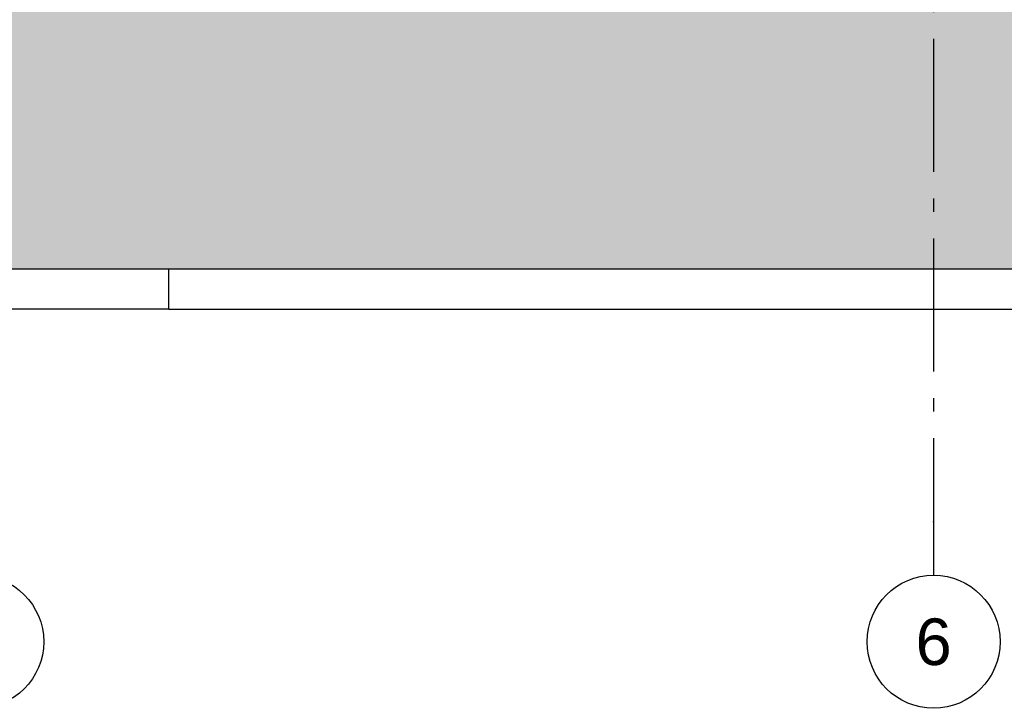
# Model space of a CAD drawing. Header units: millimetres. Extents: x -82736 to -49966, y 850 to 13065.
# Tile 11 of 28: x -64913 to -61213, y 850 to 3437. Entities that reach past the tile are written whole.
import ezdxf
from ezdxf.enums import TextEntityAlignment as Align

# ---------------------------------------------------------------- set-up
doc = ezdxf.new("R2010")
doc.units = ezdxf.units.MM
doc.header["$LTSCALE"] = 0.5
doc.header["$MEASUREMENT"] = 0
doc.linetypes.add('Akselinje', pattern=[1500, 1000, -200, 100, -200])
doc.linetypes.add('PLINE', pattern=[0])
for name, color, linetype in [('216- Direkte fundamentering', 7, 'Continuous'), ('71-- Bearbeidet terreng', 7, 'Continuous'), ('71-- Bearbeidet terreng (Skravur)', 7, 'Continuous'), ('82-- Modullinjer', 7, 'Continuous')]:
    doc.layers.add(name, color=color, linetype=linetype)
doc.styles.add('GENERATED_STYLE_1', font='arial.ttf')

# ---------------------------------------------------------------- blocks, each defined once
blk = doc.blocks.new('Standard grid marker[2]', base_point=(-61478.2, 12565.5))
at = {"layer": '82-- Modullinjer', "linetype": 'Akselinje'}
for p, q in [((-61478.2, 12365.5), (-61478.2, 1550)), ((-61478.2, 1550), (-61478.2, 1350))]:
    blk.add_line(p, q, dxfattribs=at)
at = {"layer": '82-- Modullinjer', "linetype": 'PLINE'}
blk.add_circle((-61478.2, 1100), 250, dxfattribs=at)
at = {"layer": '82-- Modullinjer', "linetype": 'Akselinje'}
blk.add_point((-61478.2, 1550), dxfattribs=at)
blk.add_point((-61478.2, 1550), dxfattribs=at)
at = {"layer": '82-- Modullinjer', "style": 'GENERATED_STYLE_1'}
for tag, p in [('AC_MarkerText_1_0', (-61478.2, 12903)), ('AC_MarkerText_1_1', (-61478.2, 1187.5))]:
    blk.add_attdef(tag, text='', height=175, rotation=360, dxfattribs=at).set_placement(p, align=Align.TOP_CENTER)
blk = doc.blocks.new('Standard grid marker[6]', base_point=(-65073.2, 12565.5))
at = {"layer": '82-- Modullinjer', "linetype": 'PLINE'}
blk.add_circle((-65073.2, 1100), 250, dxfattribs=at)
at = {"layer": '82-- Modullinjer', "style": 'GENERATED_STYLE_1'}
for tag, p in [('AC_MarkerText_1_0', (-65073.2, 12903)), ('AC_MarkerText_1_1', (-65073.2, 1187.5))]:
    blk.add_attdef(tag, text='', height=175, rotation=360, dxfattribs=at).set_placement(p, align=Align.TOP_CENTER)

msp = doc.modelspace()

# ---------------------------------------------------------------- hatches: boundary and pattern name
at = {"layer": '71-- Bearbeidet terreng (Skravur)', "linetype": 'Continuous'}
msp.add_hatch(color=256, dxfattribs=at).paths.add_polyline_path([(-49966.4, 3500), (-82736.4, 3500), (-82736.4, 2500), (-49966.4, 2500)])

# ---------------------------------------------------------------- linework, layer by layer
at = {"layer": '216- Direkte fundamentering', "linetype": 'PLINE'}
for q in [(-64353.2, 2500), (-64978.2, 2350), (-60473.2, 2350)]:
    msp.add_line((-64353.2, 2350), q, dxfattribs=at)
at = {"layer": '71-- Bearbeidet terreng', "linetype": 'PLINE'}
msp.add_line((-49966.4, 2500), (-82736.4, 2500), dxfattribs=at)

# ---------------------------------------------------------------- block references
at = {"layer": '82-- Modullinjer', "linetype": 'PLINE'}
msp.add_blockref('Standard grid marker[6]', (-65073.2, 12565.5), dxfattribs=at)
ref = msp.add_blockref('Standard grid marker[2]', (-61478.2, 12565.5), dxfattribs=at)
ref.add_attrib('AC_MarkerText_1_1', '6', dxfattribs={"color": 7, "height": 175, "rotation": 360, "style": 'GENERATED_STYLE_1'}).set_placement((-61478.2, 1187.5), align=Align.TOP_CENTER)

doc.saveas('drawing.dxf')
